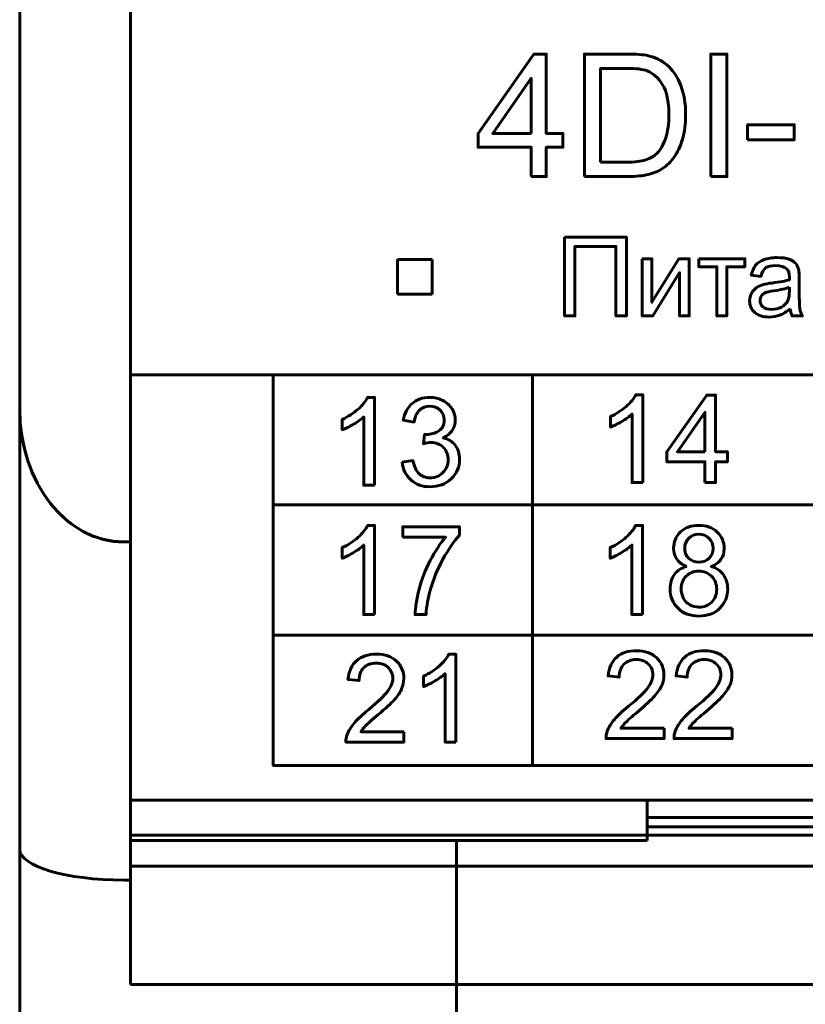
# Model space of a CAD drawing. Header units: millimetres. Extents: x -16 to 13, y -44 to 65.
# Tile 2 of 10: x -10 to 1, y -30 to -15. Entities that reach past the tile are written whole.
import ezdxf

# ---------------------------------------------------------------- set-up
doc = ezdxf.new("R2010")
doc.units = ezdxf.units.MM
doc.linetypes.add('K5LT_BASIC', pattern=[0])

# ---------------------------------------------------------------- blocks, each defined once
blk = doc.blocks.new('U0')
at = {"color": 150, "linetype": 'K5LT_BASIC', "lineweight": 60, "true_color": 0x0080ff}
for p, q in [((-8.282, 47.888), (-8.282, -27.219)), ((-8.282, -27.219), (11.118, -27.219))]:
    blk.add_line(p, q, dxfattribs=at)
blk = doc.blocks.new('U14')
at = {"color": 150, "linetype": 'K5LT_BASIC', "lineweight": 60, "true_color": 0x0080ff}
for p, q in [((-3.932, -18.911), (-4.432, -18.911)), ((-4.432, -18.911), (-4.432, -19.411)), ((-3.932, -19.411), (-3.932, -18.911)), ((-4.432, -19.411), (-3.932, -19.411))]:
    blk.add_line(p, q, dxfattribs=at)

msp = doc.modelspace()

# ---------------------------------------------------------------- linework, layer by layer
at = {"color": 150, "linetype": 'K5LT_BASIC', "lineweight": 60, "true_color": 0x0080ff}
for p, q in [((-9.882, 41.735), (-9.882, -21.066)), ((-8.282, -20.573), (-6.225, -20.573)), ((-2.484, -20.573), (-2.484, -26.211)), ((-9.882, -27.421), (-9.882, -21.066)), ((-6.225, -22.452), (9.218, -22.452)), ((-8.382, -22.986), (-8.282, -22.986)), ((-8.382, -22.986), (-8.282, -22.986)), ((-8.282, -22.986), (-8.282, -27.865)), ((-8.282, -27.219), (-8.282, -22.986)), ((-6.225, -24.332), (9.218, -24.332)), ((-8.282, -26.711), (11.118, -26.711)), ((-0.832, -26.711), (-0.832, -27.219)), ((-0.832, -26.962), (3.668, -26.962)), ((-0.832, -27.099), (3.668, -27.099)), ((-8.282, -27.219), (-0.832, -27.219)), ((-0.832, -27.287), (-0.832, -27.219)), ((-9.882, -27.421), (-9.882, -30.565)), ((-0.832, -27.292), (-8.282, -27.292)), ((-3.582, -27.664), (-3.582, -27.292)), ((-3.582, -27.664), (-3.582, -27.292)), ((-0.832, -27.292), (-0.832, -27.287)), ((-3.582, -27.664), (-8.282, -27.664)), ((-3.582, -29.375), (-3.582, -27.664)), ((-3.582, -27.664), (11.118, -27.664)), ((-3.582, -27.664), (-3.582, -29.375)), ((-8.282, -27.865), (-8.382, -27.865)), ((-8.282, -27.865), (-8.282, -29.375)), ((-8.282, -29.375), (-3.582, -29.375)), ((-3.582, -38.938), (-3.582, -29.375)), ((-3.582, -29.375), (11.118, -29.375)), ((-3.582, -38.938), (-3.582, -29.375))]:
    msp.add_line(p, q, dxfattribs=at)
for centre, major_axis, ratio, start_param, end_param in [((-8.382, -21.066), (0, -1.92), 0.781286, 4.712389, 6.283185), ((-8.382, -21.066), (0, 1.92), 0.781286, 1.570796, 3.141593), ((-8.382, -27.421), (-1.5, 0), 0.296213, 0, 1.570796)]:
    msp.add_ellipse(centre, major_axis=major_axis, ratio=ratio, start_param=start_param, end_param=end_param, dxfattribs=at)
for points, knots in [([(-2.502, -17.711), (-2.502, -17.711), (-2.502, -17.289), (-2.502, -17.289), (-3.27, -17.289), (-3.27, -17.289), (-3.27, -17.089), (-3.27, -17.089), (-2.463, -15.943), (-2.463, -15.943), (-2.285, -15.943), (-2.285, -15.943), (-2.285, -17.089), (-2.285, -17.089), (-2.045, -17.089), (-2.045, -17.089), (-2.045, -17.289), (-2.045, -17.289), (-2.285, -17.289), (-2.285, -17.289), (-2.285, -17.711), (-2.285, -17.711), (-2.502, -17.711), (-2.502, -17.711)], [0, 0, 0, 0, 0.090909, 0.090909, 0.181818, 0.181818, 0.272727, 0.272727, 0.363636, 0.363636, 0.454545, 0.454545, 0.545455, 0.545455, 0.636364, 0.636364, 0.727273, 0.727273, 0.818182, 0.818182, 0.909091, 0.909091, 1, 1, 1, 1]), ([(-1.736, -17.711), (-1.736, -17.711), (-1.736, -15.943), (-1.736, -15.943), (-1.127, -15.943), (-1.127, -15.943), (-0.99, -15.943), (-0.885, -15.951), (-0.812, -15.968), (-0.711, -15.992), (-0.625, -16.034), (-0.553, -16.095), (-0.46, -16.174), (-0.39, -16.274), (-0.344, -16.397), (-0.298, -16.52), (-0.275, -16.66), (-0.275, -16.818), (-0.275, -16.952), (-0.29, -17.071), (-0.353, -17.278), (-0.393, -17.364), (-0.442, -17.432), (-0.491, -17.5), (-0.545, -17.554), (-0.603, -17.592), (-0.661, -17.631), (-0.732, -17.661), (-0.814, -17.681), (-0.897, -17.701), (-0.991, -17.711), (-1.098, -17.711), (-1.098, -17.711), (-1.736, -17.711), (-1.736, -17.711)], [0, 0, 0, 0, 0.083333, 0.083333, 0.166667, 0.166667, 0.166667, 0.25, 0.25, 0.25, 0.333333, 0.333333, 0.333333, 0.416667, 0.416667, 0.416667, 0.5, 0.5, 0.5, 0.583333, 0.583333, 0.666667, 0.666667, 0.666667, 0.75, 0.75, 0.75, 0.833333, 0.833333, 0.833333, 0.916667, 0.916667, 0.916667, 1, 1, 1, 1]), ([(0.086, -17.711), (0.086, -17.711), (0.086, -15.943), (0.086, -15.943), (0.321, -15.943), (0.321, -15.943), (0.321, -17.711), (0.321, -17.711), (0.086, -17.711), (0.086, -17.711)], [0, 0, 0, 0, 0.25, 0.25, 0.5, 0.5, 0.75, 0.75, 1, 1, 1, 1]), ([(-1.502, -17.504), (-1.502, -17.504), (-1.125, -17.504), (-1.125, -17.504), (-1.008, -17.504), (-0.917, -17.493), (-0.851, -17.471), (-0.784, -17.449), (-0.732, -17.419), (-0.692, -17.379), (-0.637, -17.324), (-0.594, -17.249), (-0.563, -17.155), (-0.532, -17.061), (-0.517, -16.948), (-0.517, -16.814), (-0.517, -16.629), (-0.547, -16.486), (-0.668, -16.287), (-0.742, -16.22), (-0.828, -16.187), (-0.891, -16.162), (-0.992, -16.15), (-1.131, -16.15), (-1.131, -16.15), (-1.502, -16.15), (-1.502, -16.15), (-1.502, -17.504), (-1.502, -17.504)], [0, 0, 0, 0, 0.1, 0.1, 0.1, 0.2, 0.2, 0.2, 0.3, 0.3, 0.3, 0.4, 0.4, 0.4, 0.5, 0.5, 0.5, 0.6, 0.6, 0.7, 0.7, 0.7, 0.8, 0.8, 0.8, 0.9, 0.9, 1, 1, 1, 1]), ([(-2.502, -17.089), (-2.502, -17.089), (-2.502, -16.294), (-2.502, -16.294), (-3.057, -17.089), (-3.057, -17.089), (-2.502, -17.089), (-2.502, -17.089)], [0, 0, 0, 0, 0.333333, 0.333333, 0.666667, 0.666667, 1, 1, 1, 1]), ([(0.619, -17.18), (0.619, -17.18), (0.619, -16.963), (0.619, -16.963), (1.291, -16.963), (1.291, -16.963), (1.291, -17.18), (1.291, -17.18), (0.619, -17.18), (0.619, -17.18)], [0, 0, 0, 0, 0.25, 0.25, 0.5, 0.5, 0.75, 0.75, 1, 1, 1, 1]), ([(-2.022, -18.585), (-2.022, -18.585), (-1.13, -18.585), (-1.13, -18.585), (-1.13, -19.722), (-1.13, -19.722), (-1.281, -19.722), (-1.281, -19.722), (-1.281, -18.719), (-1.281, -18.719), (-1.872, -18.719), (-1.872, -18.719), (-1.872, -19.722), (-1.872, -19.722), (-2.022, -19.722), (-2.022, -19.722), (-2.022, -18.585), (-2.022, -18.585)], [0, 0, 0, 0, 0.125, 0.125, 0.25, 0.25, 0.375, 0.375, 0.5, 0.5, 0.625, 0.625, 0.75, 0.75, 0.875, 0.875, 1, 1, 1, 1]), ([(-0.9, -18.898), (-0.9, -18.898), (-0.761, -18.898), (-0.761, -18.898), (-0.761, -19.526), (-0.761, -19.526), (-0.372, -18.898), (-0.372, -18.898), (-0.222, -18.898), (-0.222, -18.898), (-0.222, -19.722), (-0.222, -19.722), (-0.362, -19.722), (-0.362, -19.722), (-0.362, -19.098), (-0.362, -19.098), (-0.75, -19.722), (-0.75, -19.722), (-0.9, -19.722), (-0.9, -19.722), (-0.9, -18.898), (-0.9, -18.898)], [0, 0, 0, 0, 0.1, 0.1, 0.2, 0.2, 0.3, 0.3, 0.4, 0.4, 0.5, 0.5, 0.6, 0.6, 0.7, 0.7, 0.8, 0.8, 0.9, 0.9, 1, 1, 1, 1]), ([(-0.086, -18.898), (-0.086, -18.898), (0.58, -18.898), (0.58, -18.898), (0.58, -19.014), (0.58, -19.014), (0.317, -19.014), (0.317, -19.014), (0.317, -19.722), (0.317, -19.722), (0.177, -19.722), (0.177, -19.722), (0.177, -19.014), (0.177, -19.014), (-0.086, -19.014), (-0.086, -19.014), (-0.086, -18.898), (-0.086, -18.898)], [0, 0, 0, 0, 0.125, 0.125, 0.25, 0.25, 0.375, 0.375, 0.5, 0.5, 0.625, 0.625, 0.75, 0.75, 0.875, 0.875, 1, 1, 1, 1]), ([(1.234, -19.619), (1.182, -19.663), (1.132, -19.694), (1.084, -19.712), (1.036, -19.73), (0.985, -19.739), (0.93, -19.739), (0.84, -19.739), (0.77, -19.717), (0.721, -19.673), (0.673, -19.629), (0.648, -19.573), (0.648, -19.504), (0.648, -19.464), (0.658, -19.427), (0.676, -19.394), (0.694, -19.361), (0.718, -19.334), (0.748, -19.314), (0.778, -19.294), (0.811, -19.279), (0.849, -19.268), (0.876, -19.261), (0.918, -19.254), (0.973, -19.248), (1.086, -19.234), (1.169, -19.218), (1.222, -19.2), (1.223, -19.181), (1.223, -19.168), (1.223, -19.163), (1.223, -19.107), (1.21, -19.067), (1.183, -19.044), (1.148, -19.012), (1.094, -18.996), (1.024, -18.996), (0.958, -18.996), (0.909, -19.008), (0.878, -19.031), (0.847, -19.054), (0.824, -19.095), (0.809, -19.154), (0.809, -19.154), (0.672, -19.135), (0.672, -19.135), (0.685, -19.076), (0.705, -19.029), (0.733, -18.993), (0.762, -18.957), (0.803, -18.929), (0.857, -18.91), (0.911, -18.89), (0.974, -18.881), (1.045, -18.881), (1.115, -18.881), (1.172, -18.889), (1.217, -18.905), (1.261, -18.922), (1.293, -18.943), (1.314, -18.968), (1.334, -18.993), (1.349, -19.025), (1.357, -19.063), (1.362, -19.087), (1.364, -19.13), (1.364, -19.191), (1.364, -19.191), (1.364, -19.377), (1.364, -19.377), (1.364, -19.506), (1.367, -19.588), (1.373, -19.622), (1.379, -19.657), (1.39, -19.69), (1.407, -19.722), (1.407, -19.722), (1.261, -19.722), (1.261, -19.722), (1.247, -19.693), (1.238, -19.658), (1.234, -19.619)], [0, 0, 0, 0, 0.037037, 0.037037, 0.037037, 0.074074, 0.074074, 0.074074, 0.111111, 0.111111, 0.111111, 0.148148, 0.148148, 0.148148, 0.185185, 0.185185, 0.185185, 0.222222, 0.222222, 0.222222, 0.259259, 0.259259, 0.259259, 0.296296, 0.296296, 0.296296, 0.333333, 0.333333, 0.333333, 0.37037, 0.37037, 0.37037, 0.407407, 0.407407, 0.407407, 0.444444, 0.444444, 0.444444, 0.481481, 0.481481, 0.481481, 0.518519, 0.518519, 0.518519, 0.555556, 0.555556, 0.555556, 0.592593, 0.592593, 0.592593, 0.62963, 0.62963, 0.62963, 0.666667, 0.666667, 0.666667, 0.703704, 0.703704, 0.703704, 0.740741, 0.740741, 0.740741, 0.777778, 0.777778, 0.777778, 0.814815, 0.814815, 0.814815, 0.851852, 0.851852, 0.851852, 0.888889, 0.888889, 0.888889, 0.925926, 0.925926, 0.925926, 0.962963, 0.962963, 0.962963, 1, 1, 1, 1]), ([(1.223, -19.309), (1.172, -19.33), (1.096, -19.347), (0.994, -19.362), (0.937, -19.37), (0.896, -19.379), (0.848, -19.4), (0.83, -19.415), (0.817, -19.434), (0.804, -19.454), (0.798, -19.476), (0.798, -19.5), (0.798, -19.537), (0.812, -19.568), (0.868, -19.617), (0.909, -19.63), (0.964, -19.63), (1.017, -19.63), (1.065, -19.618), (1.107, -19.595), (1.149, -19.571), (1.18, -19.539), (1.2, -19.499), (1.215, -19.467), (1.222, -19.421), (1.222, -19.36), (1.222, -19.36), (1.223, -19.309), (1.223, -19.309)], [0, 0, 0, 0, 0.1, 0.1, 0.1, 0.2, 0.2, 0.3, 0.3, 0.3, 0.4, 0.4, 0.4, 0.5, 0.5, 0.6, 0.6, 0.6, 0.7, 0.7, 0.7, 0.8, 0.8, 0.8, 0.9, 0.9, 0.9, 1, 1, 1, 1]), ([(-6.225, -20.573), (-6.225, -20.573), (9.218, -20.573), (9.218, -20.573), (9.218, -26.211), (9.218, -26.211), (-6.225, -26.211), (-6.225, -26.211), (-6.225, -20.573), (-6.225, -20.573)], [0, 0, 0, 0, 0.25, 0.25, 0.5, 0.5, 0.75, 0.75, 1, 1, 1, 1]), ([(-0.893, -22.128), (-0.893, -22.128), (-1.048, -22.128), (-1.048, -22.128), (-1.048, -21.14), (-1.048, -21.14), (-1.085, -21.176), (-1.134, -21.211), (-1.195, -21.247), (-1.256, -21.282), (-1.31, -21.309), (-1.358, -21.327), (-1.358, -21.327), (-1.358, -21.177), (-1.358, -21.177), (-1.272, -21.136), (-1.196, -21.087), (-1.131, -21.029), (-1.066, -20.971), (-1.02, -20.915), (-0.993, -20.86), (-0.993, -20.86), (-0.893, -20.86), (-0.893, -20.86), (-0.893, -22.128), (-0.893, -22.128)], [0, 0, 0, 0, 0.111111, 0.111111, 0.222222, 0.222222, 0.222222, 0.333333, 0.333333, 0.333333, 0.444444, 0.444444, 0.444444, 0.555556, 0.555556, 0.555556, 0.666667, 0.666667, 0.666667, 0.777778, 0.777778, 0.777778, 0.888889, 0.888889, 1, 1, 1, 1]), ([(0.002, -22.128), (0.002, -22.128), (0.002, -21.827), (0.002, -21.827), (-0.547, -21.827), (-0.547, -21.827), (-0.547, -21.684), (-0.547, -21.684), (0.03, -20.865), (0.03, -20.865), (0.157, -20.865), (0.157, -20.865), (0.157, -21.684), (0.157, -21.684), (0.328, -21.684), (0.328, -21.684), (0.328, -21.827), (0.328, -21.827), (0.157, -21.827), (0.157, -21.827), (0.157, -22.128), (0.157, -22.128), (0.002, -22.128), (0.002, -22.128)], [0, 0, 0, 0, 0.090909, 0.090909, 0.181818, 0.181818, 0.272727, 0.272727, 0.363636, 0.363636, 0.454545, 0.454545, 0.545455, 0.545455, 0.636364, 0.636364, 0.727273, 0.727273, 0.818182, 0.818182, 0.909091, 0.909091, 1, 1, 1, 1]), ([(-4.763, -22.168), (-4.763, -22.168), (-4.919, -22.168), (-4.919, -22.168), (-4.919, -21.18), (-4.919, -21.18), (-4.956, -21.216), (-5.005, -21.251), (-5.066, -21.287), (-5.126, -21.322), (-5.181, -21.349), (-5.229, -21.367), (-5.229, -21.367), (-5.229, -21.217), (-5.229, -21.217), (-5.142, -21.176), (-5.066, -21.127), (-5.001, -21.069), (-4.936, -21.011), (-4.89, -20.955), (-4.863, -20.9), (-4.863, -20.9), (-4.763, -20.9), (-4.763, -20.9), (-4.763, -22.168), (-4.763, -22.168)], [0, 0, 0, 0, 0.111111, 0.111111, 0.222222, 0.222222, 0.222222, 0.333333, 0.333333, 0.333333, 0.444444, 0.444444, 0.444444, 0.555556, 0.555556, 0.555556, 0.666667, 0.666667, 0.666667, 0.777778, 0.777778, 0.777778, 0.888889, 0.888889, 1, 1, 1, 1]), ([(-4.364, -21.833), (-4.364, -21.833), (-4.209, -21.812), (-4.209, -21.812), (-4.191, -21.9), (-4.161, -21.964), (-4.119, -22.002), (-4.076, -22.041), (-4.024, -22.061), (-3.962, -22.061), (-3.888, -22.061), (-3.826, -22.035), (-3.776, -21.985), (-3.726, -21.934), (-3.701, -21.872), (-3.701, -21.797), (-3.701, -21.726), (-3.724, -21.667), (-3.771, -21.62), (-3.818, -21.574), (-3.877, -21.551), (-3.949, -21.551), (-3.978, -21.551), (-4.015, -21.557), (-4.058, -21.568), (-4.058, -21.568), (-4.041, -21.433), (-4.041, -21.433), (-4.031, -21.434), (-4.022, -21.434), (-4.016, -21.434), (-3.95, -21.434), (-3.89, -21.417), (-3.837, -21.383), (-3.784, -21.348), (-3.758, -21.295), (-3.758, -21.224), (-3.758, -21.167), (-3.777, -21.12), (-3.816, -21.083), (-3.854, -21.045), (-3.904, -21.027), (-3.965, -21.027), (-4.025, -21.027), (-4.075, -21.046), (-4.116, -21.084), (-4.156, -21.123), (-4.182, -21.18), (-4.193, -21.256), (-4.193, -21.256), (-4.348, -21.228), (-4.348, -21.228), (-4.329, -21.124), (-4.286, -21.043), (-4.219, -20.986), (-4.152, -20.928), (-4.068, -20.9), (-3.968, -20.9), (-3.9, -20.9), (-3.836, -20.915), (-3.778, -20.944), (-3.72, -20.974), (-3.676, -21.014), (-3.645, -21.065), (-3.614, -21.116), (-3.599, -21.17), (-3.599, -21.227), (-3.599, -21.282), (-3.614, -21.331), (-3.643, -21.376), (-3.672, -21.421), (-3.716, -21.456), (-3.773, -21.483), (-3.698, -21.5), (-3.64, -21.536), (-3.599, -21.59), (-3.558, -21.644), (-3.537, -21.712), (-3.537, -21.794), (-3.537, -21.904), (-3.577, -21.998), (-3.658, -22.074), (-3.738, -22.151), (-3.84, -22.189), (-3.963, -22.189), (-4.074, -22.189), (-4.166, -22.156), (-4.239, -22.09), (-4.312, -22.024), (-4.354, -21.938), (-4.364, -21.833)], [0, 0, 0, 0, 0.033333, 0.033333, 0.033333, 0.066667, 0.066667, 0.066667, 0.1, 0.1, 0.1, 0.133333, 0.133333, 0.133333, 0.166667, 0.166667, 0.166667, 0.2, 0.2, 0.2, 0.233333, 0.233333, 0.233333, 0.266667, 0.266667, 0.266667, 0.3, 0.3, 0.3, 0.333333, 0.333333, 0.333333, 0.366667, 0.366667, 0.366667, 0.4, 0.4, 0.4, 0.433333, 0.433333, 0.433333, 0.466667, 0.466667, 0.466667, 0.5, 0.5, 0.5, 0.533333, 0.533333, 0.533333, 0.566667, 0.566667, 0.566667, 0.6, 0.6, 0.6, 0.633333, 0.633333, 0.633333, 0.666667, 0.666667, 0.666667, 0.7, 0.7, 0.7, 0.733333, 0.733333, 0.733333, 0.766667, 0.766667, 0.766667, 0.8, 0.8, 0.8, 0.833333, 0.833333, 0.833333, 0.866667, 0.866667, 0.866667, 0.9, 0.9, 0.9, 0.933333, 0.933333, 0.933333, 0.966667, 0.966667, 0.966667, 1, 1, 1, 1]), ([(0.002, -21.684), (0.002, -21.684), (0.002, -21.116), (0.002, -21.116), (-0.394, -21.684), (-0.394, -21.684), (0.002, -21.684), (0.002, -21.684)], [0, 0, 0, 0, 0.333333, 0.333333, 0.666667, 0.666667, 1, 1, 1, 1]), ([(-4.762, -24.034), (-4.762, -24.034), (-4.918, -24.034), (-4.918, -24.034), (-4.918, -23.03), (-4.918, -23.03), (-4.955, -23.066), (-5.004, -23.102), (-5.065, -23.138), (-5.125, -23.175), (-5.18, -23.202), (-5.228, -23.22), (-5.228, -23.22), (-5.228, -23.067), (-5.228, -23.067), (-5.141, -23.026), (-5.065, -22.976), (-5.001, -22.917), (-4.936, -22.858), (-4.889, -22.801), (-4.862, -22.746), (-4.862, -22.746), (-4.762, -22.746), (-4.762, -22.746), (-4.762, -24.034), (-4.762, -24.034)], [0, 0, 0, 0, 0.111111, 0.111111, 0.222222, 0.222222, 0.222222, 0.333333, 0.333333, 0.333333, 0.444444, 0.444444, 0.444444, 0.555556, 0.555556, 0.555556, 0.666667, 0.666667, 0.666667, 0.777778, 0.777778, 0.777778, 0.888889, 0.888889, 1, 1, 1, 1]), ([(-4.355, -22.918), (-4.355, -22.918), (-4.355, -22.767), (-4.355, -22.767), (-3.538, -22.767), (-3.538, -22.767), (-3.538, -22.889), (-3.538, -22.889), (-3.618, -22.976), (-3.698, -23.091), (-3.777, -23.236), (-3.856, -23.38), (-3.917, -23.528), (-3.96, -23.681), (-3.991, -23.788), (-4.011, -23.906), (-4.02, -24.034), (-4.02, -24.034), (-4.178, -24.034), (-4.178, -24.034), (-4.177, -23.933), (-4.157, -23.811), (-4.12, -23.668), (-4.083, -23.524), (-4.029, -23.386), (-3.96, -23.253), (-3.89, -23.121), (-3.816, -23.009), (-3.737, -22.918), (-3.737, -22.918), (-4.355, -22.918), (-4.355, -22.918)], [0, 0, 0, 0, 0.090909, 0.090909, 0.181818, 0.181818, 0.272727, 0.272727, 0.272727, 0.363636, 0.363636, 0.363636, 0.454545, 0.454545, 0.454545, 0.545455, 0.545455, 0.545455, 0.636364, 0.636364, 0.636364, 0.727273, 0.727273, 0.727273, 0.818182, 0.818182, 0.818182, 0.909091, 0.909091, 0.909091, 1, 1, 1, 1]), ([(-0.896, -24.034), (-0.896, -24.034), (-1.051, -24.034), (-1.051, -24.034), (-1.051, -23.03), (-1.051, -23.03), (-1.089, -23.066), (-1.138, -23.102), (-1.198, -23.138), (-1.259, -23.175), (-1.314, -23.202), (-1.362, -23.22), (-1.362, -23.22), (-1.362, -23.067), (-1.362, -23.067), (-1.275, -23.026), (-1.199, -22.976), (-1.134, -22.917), (-1.069, -22.858), (-1.023, -22.801), (-0.996, -22.746), (-0.996, -22.746), (-0.896, -22.746), (-0.896, -22.746), (-0.896, -24.034), (-0.896, -24.034)], [0, 0, 0, 0, 0.111111, 0.111111, 0.222222, 0.222222, 0.222222, 0.333333, 0.333333, 0.333333, 0.444444, 0.444444, 0.444444, 0.555556, 0.555556, 0.555556, 0.666667, 0.666667, 0.666667, 0.777778, 0.777778, 0.777778, 0.888889, 0.888889, 1, 1, 1, 1]), ([(-0.258, -23.338), (-0.323, -23.314), (-0.37, -23.28), (-0.401, -23.236), (-0.432, -23.191), (-0.448, -23.138), (-0.448, -23.076), (-0.448, -22.983), (-0.415, -22.905), (-0.349, -22.841), (-0.283, -22.778), (-0.195, -22.746), (-0.086, -22.746), (0.024, -22.746), (0.113, -22.778), (0.18, -22.843), (0.247, -22.908), (0.28, -22.987), (0.28, -23.081), (0.28, -23.14), (0.265, -23.192), (0.235, -23.236), (0.204, -23.28), (0.158, -23.314), (0.095, -23.338), (0.172, -23.364), (0.231, -23.405), (0.271, -23.462), (0.311, -23.519), (0.332, -23.588), (0.332, -23.667), (0.332, -23.776), (0.293, -23.868), (0.217, -23.943), (0.141, -24.018), (0.041, -24.055), (-0.084, -24.055), (-0.208, -24.055), (-0.308, -24.018), (-0.385, -23.943), (-0.461, -23.868), (-0.499, -23.774), (-0.499, -23.662), (-0.499, -23.579), (-0.478, -23.509), (-0.437, -23.453), (-0.395, -23.397), (-0.335, -23.359), (-0.258, -23.338)], [0, 0, 0, 0, 0.0625, 0.0625, 0.0625, 0.125, 0.125, 0.125, 0.1875, 0.1875, 0.1875, 0.25, 0.25, 0.25, 0.3125, 0.3125, 0.3125, 0.375, 0.375, 0.375, 0.4375, 0.4375, 0.4375, 0.5, 0.5, 0.5, 0.5625, 0.5625, 0.5625, 0.625, 0.625, 0.625, 0.6875, 0.6875, 0.6875, 0.75, 0.75, 0.75, 0.8125, 0.8125, 0.8125, 0.875, 0.875, 0.875, 0.9375, 0.9375, 0.9375, 1, 1, 1, 1]), ([(-0.289, -23.071), (-0.289, -23.132), (-0.27, -23.181), (-0.232, -23.22), (-0.194, -23.258), (-0.144, -23.278), (-0.082, -23.278), (-0.022, -23.278), (0.027, -23.259), (0.065, -23.22), (0.103, -23.182), (0.122, -23.135), (0.122, -23.08), (0.122, -23.022), (0.102, -22.973), (0.063, -22.934), (0.024, -22.894), (-0.025, -22.875), (-0.084, -22.875), (-0.143, -22.875), (-0.193, -22.894), (-0.231, -22.932), (-0.27, -22.971), (-0.289, -23.017), (-0.289, -23.071)], [0, 0, 0, 0, 0.125, 0.125, 0.125, 0.25, 0.25, 0.25, 0.375, 0.375, 0.375, 0.5, 0.5, 0.5, 0.625, 0.625, 0.625, 0.75, 0.75, 0.75, 0.875, 0.875, 0.875, 1, 1, 1, 1]), ([(-0.34, -23.664), (-0.34, -23.709), (-0.33, -23.752), (-0.309, -23.794), (-0.289, -23.836), (-0.258, -23.868), (-0.216, -23.891), (-0.175, -23.914), (-0.13, -23.926), (-0.083, -23.926), (-0.008, -23.926), (0.053, -23.902), (0.101, -23.854), (0.149, -23.805), (0.173, -23.744), (0.173, -23.669), (0.173, -23.593), (0.148, -23.53), (0.099, -23.481), (0.05, -23.431), (-0.013, -23.407), (-0.088, -23.407), (-0.161, -23.407), (-0.221, -23.431), (-0.269, -23.48), (-0.317, -23.529), (-0.34, -23.59), (-0.34, -23.664)], [0, 0, 0, 0, 0.111111, 0.111111, 0.111111, 0.222222, 0.222222, 0.222222, 0.333333, 0.333333, 0.333333, 0.444444, 0.444444, 0.444444, 0.555556, 0.555556, 0.555556, 0.666667, 0.666667, 0.666667, 0.777778, 0.777778, 0.777778, 0.888889, 0.888889, 0.888889, 1, 1, 1, 1]), ([(-0.587, -25.675), (-0.587, -25.675), (-0.587, -25.823), (-0.587, -25.823), (-1.423, -25.823), (-1.423, -25.823), (-1.424, -25.785), (-1.418, -25.75), (-1.405, -25.715), (-1.383, -25.658), (-1.349, -25.602), (-1.302, -25.547), (-1.254, -25.492), (-1.187, -25.429), (-1.099, -25.357), (-0.962, -25.244), (-0.869, -25.155), (-0.821, -25.089), (-0.772, -25.023), (-0.748, -24.961), (-0.748, -24.902), (-0.748, -24.841), (-0.77, -24.789), (-0.814, -24.747), (-0.858, -24.705), (-0.915, -24.683), (-0.986, -24.683), (-1.061, -24.683), (-1.121, -24.706), (-1.166, -24.75), (-1.211, -24.795), (-1.234, -24.856), (-1.234, -24.936), (-1.234, -24.936), (-1.393, -24.92), (-1.393, -24.92), (-1.382, -24.801), (-1.341, -24.71), (-1.27, -24.648), (-1.199, -24.586), (-1.103, -24.555), (-0.983, -24.555), (-0.862, -24.555), (-0.765, -24.588), (-0.695, -24.655), (-0.624, -24.723), (-0.589, -24.806), (-0.589, -24.906), (-0.589, -24.956), (-0.599, -25.006), (-0.62, -25.055), (-0.641, -25.104), (-0.675, -25.155), (-0.723, -25.209), (-0.771, -25.263), (-0.851, -25.337), (-0.962, -25.431), (-1.055, -25.51), (-1.115, -25.563), (-1.141, -25.591), (-1.168, -25.618), (-1.19, -25.646), (-1.207, -25.675), (-1.207, -25.675), (-0.587, -25.675), (-0.587, -25.675)], [0, 0, 0, 0, 0.045455, 0.045455, 0.090909, 0.090909, 0.090909, 0.136364, 0.136364, 0.136364, 0.181818, 0.181818, 0.181818, 0.227273, 0.227273, 0.227273, 0.272727, 0.272727, 0.272727, 0.318182, 0.318182, 0.318182, 0.363636, 0.363636, 0.363636, 0.409091, 0.409091, 0.409091, 0.454545, 0.454545, 0.454545, 0.5, 0.5, 0.5, 0.545455, 0.545455, 0.545455, 0.590909, 0.590909, 0.590909, 0.636364, 0.636364, 0.636364, 0.681818, 0.681818, 0.681818, 0.727273, 0.727273, 0.727273, 0.772727, 0.772727, 0.772727, 0.818182, 0.818182, 0.818182, 0.863636, 0.863636, 0.863636, 0.909091, 0.909091, 0.909091, 0.954545, 0.954545, 0.954545, 1, 1, 1, 1]), ([(0.394, -25.675), (0.394, -25.675), (0.394, -25.823), (0.394, -25.823), (-0.442, -25.823), (-0.442, -25.823), (-0.443, -25.785), (-0.437, -25.75), (-0.424, -25.715), (-0.402, -25.658), (-0.368, -25.602), (-0.321, -25.547), (-0.273, -25.492), (-0.206, -25.429), (-0.118, -25.357), (0.019, -25.244), (0.112, -25.155), (0.16, -25.089), (0.209, -25.023), (0.233, -24.961), (0.233, -24.902), (0.233, -24.841), (0.211, -24.789), (0.167, -24.747), (0.123, -24.705), (0.066, -24.683), (-0.005, -24.683), (-0.08, -24.683), (-0.14, -24.706), (-0.185, -24.75), (-0.23, -24.795), (-0.253, -24.856), (-0.253, -24.936), (-0.253, -24.936), (-0.412, -24.92), (-0.412, -24.92), (-0.401, -24.801), (-0.36, -24.71), (-0.289, -24.648), (-0.218, -24.586), (-0.122, -24.555), (-0.002, -24.555), (0.119, -24.555), (0.216, -24.588), (0.286, -24.655), (0.357, -24.723), (0.392, -24.806), (0.392, -24.906), (0.392, -24.956), (0.382, -25.006), (0.361, -25.055), (0.34, -25.104), (0.306, -25.155), (0.258, -25.209), (0.21, -25.263), (0.13, -25.337), (0.019, -25.431), (-0.074, -25.51), (-0.134, -25.563), (-0.16, -25.591), (-0.187, -25.618), (-0.209, -25.646), (-0.226, -25.675), (-0.226, -25.675), (0.394, -25.675), (0.394, -25.675)], [0, 0, 0, 0, 0.045455, 0.045455, 0.090909, 0.090909, 0.090909, 0.136364, 0.136364, 0.136364, 0.181818, 0.181818, 0.181818, 0.227273, 0.227273, 0.227273, 0.272727, 0.272727, 0.272727, 0.318182, 0.318182, 0.318182, 0.363636, 0.363636, 0.363636, 0.409091, 0.409091, 0.409091, 0.454545, 0.454545, 0.454545, 0.5, 0.5, 0.5, 0.545455, 0.545455, 0.545455, 0.590909, 0.590909, 0.590909, 0.636364, 0.636364, 0.636364, 0.681818, 0.681818, 0.681818, 0.727273, 0.727273, 0.727273, 0.772727, 0.772727, 0.772727, 0.818182, 0.818182, 0.818182, 0.863636, 0.863636, 0.863636, 0.909091, 0.909091, 0.909091, 0.954545, 0.954545, 0.954545, 1, 1, 1, 1]), ([(-4.339, -25.725), (-4.339, -25.725), (-4.339, -25.873), (-4.339, -25.873), (-5.175, -25.873), (-5.175, -25.873), (-5.177, -25.836), (-5.171, -25.8), (-5.157, -25.765), (-5.136, -25.709), (-5.101, -25.653), (-5.054, -25.598), (-5.007, -25.543), (-4.939, -25.479), (-4.851, -25.407), (-4.715, -25.295), (-4.622, -25.205), (-4.573, -25.14), (-4.524, -25.074), (-4.5, -25.011), (-4.5, -24.953), (-4.5, -24.891), (-4.522, -24.839), (-4.566, -24.797), (-4.61, -24.755), (-4.668, -24.734), (-4.739, -24.734), (-4.814, -24.734), (-4.874, -24.756), (-4.919, -24.801), (-4.964, -24.845), (-4.986, -24.907), (-4.987, -24.986), (-4.987, -24.986), (-5.146, -24.97), (-5.146, -24.97), (-5.135, -24.852), (-5.093, -24.761), (-5.022, -24.699), (-4.951, -24.636), (-4.855, -24.605), (-4.735, -24.605), (-4.614, -24.605), (-4.518, -24.639), (-4.447, -24.706), (-4.376, -24.773), (-4.341, -24.857), (-4.341, -24.956), (-4.341, -25.007), (-4.352, -25.056), (-4.372, -25.105), (-4.393, -25.154), (-4.427, -25.206), (-4.475, -25.26), (-4.523, -25.314), (-4.603, -25.388), (-4.714, -25.482), (-4.807, -25.56), (-4.867, -25.613), (-4.894, -25.641), (-4.92, -25.669), (-4.942, -25.697), (-4.959, -25.725), (-4.959, -25.725), (-4.339, -25.725), (-4.339, -25.725)], [0, 0, 0, 0, 0.045455, 0.045455, 0.090909, 0.090909, 0.090909, 0.136364, 0.136364, 0.136364, 0.181818, 0.181818, 0.181818, 0.227273, 0.227273, 0.227273, 0.272727, 0.272727, 0.272727, 0.318182, 0.318182, 0.318182, 0.363636, 0.363636, 0.363636, 0.409091, 0.409091, 0.409091, 0.454545, 0.454545, 0.454545, 0.5, 0.5, 0.5, 0.545455, 0.545455, 0.545455, 0.590909, 0.590909, 0.590909, 0.636364, 0.636364, 0.636364, 0.681818, 0.681818, 0.681818, 0.727273, 0.727273, 0.727273, 0.772727, 0.772727, 0.772727, 0.818182, 0.818182, 0.818182, 0.863636, 0.863636, 0.863636, 0.909091, 0.909091, 0.909091, 0.954545, 0.954545, 0.954545, 1, 1, 1, 1]), ([(-3.59, -25.873), (-3.59, -25.873), (-3.745, -25.873), (-3.745, -25.873), (-3.745, -24.885), (-3.745, -24.885), (-3.782, -24.921), (-3.831, -24.956), (-3.892, -24.992), (-3.952, -25.028), (-4.007, -25.054), (-4.055, -25.072), (-4.055, -25.072), (-4.055, -24.922), (-4.055, -24.922), (-3.968, -24.882), (-3.893, -24.832), (-3.828, -24.774), (-3.763, -24.716), (-3.717, -24.66), (-3.689, -24.605), (-3.689, -24.605), (-3.59, -24.605), (-3.59, -24.605), (-3.59, -25.873), (-3.59, -25.873)], [0, 0, 0, 0, 0.111111, 0.111111, 0.222222, 0.222222, 0.222222, 0.333333, 0.333333, 0.333333, 0.444444, 0.444444, 0.444444, 0.555556, 0.555556, 0.555556, 0.666667, 0.666667, 0.666667, 0.777778, 0.777778, 0.777778, 0.888889, 0.888889, 1, 1, 1, 1])]:
    msp.add_open_spline(points, degree=3, knots=knots, dxfattribs=at)

# ---------------------------------------------------------------- block references
for name in ['U0', 'U14']:
    msp.add_blockref(name, (0, 0))

doc.saveas('drawing.dxf')
